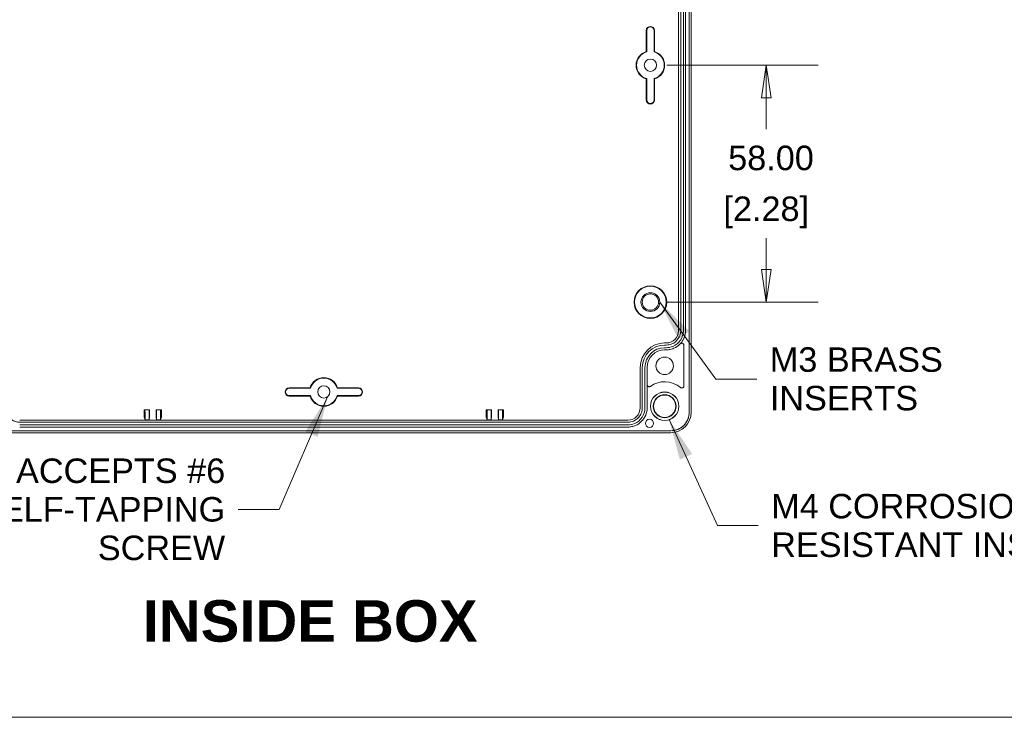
# Model space of a CAD drawing. Header units: millimetres. Extents: x 18 to 1100, y 18 to 846.
# Tile 2 of 25: x 151 to 392, y 30 to 201. Entities that reach past the tile are written whole.
import ezdxf

# ---------------------------------------------------------------- set-up
doc = ezdxf.new("R2010")
doc.units = ezdxf.units.MM
doc.header["$LTSCALE"] = 4
for name, color, linetype, lineweight in [('Dimension (ANSI)', 7, 'Continuous', 9), ('Sketch Geometry (ANSI)', 7, 'Continuous', 9), ('Symbol (ANSI)', 7, 'Continuous', 9), ('Visible (ANSI)', 7, 'Continuous', 9)]:
    doc.layers.add(name, color=color, linetype=linetype, lineweight=lineweight)
doc.styles.add('Label Text (ANSI)', font='arialbd.ttf')
doc.styles.add('Note Text (ANSI)', font='arial.ttf')
doc.dimstyles.new('Default - mm (ANSI)', dxfattribs={"dimscale": 4, "dimtxt": 1.5, "dimasz": 2, "dimexe": 3.175, "dimexo": 1, "dimgap": 0.8, "dimtad": 0, "dimtih": 1, "dimtoh": 1, "dimrnd": 1e-08, "dimzin": 4, "dimdsep": 46, "dimtxsty": 'Note Text (ANSI)', "dimblk": 'Filled-1', "dimcen": 0.09, "dimdle": 10, "dimclrd": 256, "dimclre": 256, "dimclrt": 256, "dimadec": 1, "dimazin": 0, "dimtfac": 2.032, "dimtofl": 0, "dimtmove": 0, "dimatfit": 3, "dimfxl": 1, "dimtolj": 1, "dimtzin": 0, "dimlwd": -1, "dimlwe": -1, "dimarcsym": 0})
doc.dimstyles.new('Default - mm (ANSI)$7', dxfattribs={"dimscale": 4, "dimtxt": 1.5, "dimasz": 2.5, "dimexe": 3.175, "dimexo": 1, "dimgap": 0.8, "dimtad": 0, "dimtih": 1, "dimtoh": 1, "dimrnd": 1e-08, "dimzin": 4, "dimdsep": 46, "dimtxsty": 'Note Text (ANSI)', "dimblk": 'Filled-1', "dimcen": 0.09, "dimdle": 10, "dimclrd": 256, "dimclre": 256, "dimclrt": 256, "dimadec": 1, "dimazin": 0, "dimtfac": 2.032, "dimtofl": 0, "dimtmove": 0, "dimatfit": 3, "dimfxl": 1, "dimtolj": 1, "dimtzin": 0, "dimlwd": -1, "dimlwe": -1, "dimarcsym": 0})

# ---------------------------------------------------------------- blocks, each defined once
blk = doc.blocks.new('Filled-1')
at = {"color": 0}
for p, q in [((0, 0), (-1, 0.15)), ((-1, 0.15), (-1, -0.15)), ((-1, 0), (0, 0)), ((-1, -0.15), (0, 0))]:
    blk.add_line(p, q, dxfattribs=at)
at = {"color": 0, "flags": 128}
blk.add_lwpolyline([(-1, -0.15), (0, 0), (-1, 0.15), (-1, -0.15)], dxfattribs=at)
at = {"color": 0}
blk.add_solid([(-1, -0.15), (0, 0), (-1, 0.15), (-1, -0.15)], dxfattribs=at)
blk = doc.blocks.new('*D23')
at = {"layer": 'Defpoints', "color": 0, "transparency": 16777216}
for p in [(151.14, 276.58), (59.12, 102.78), (151.14, 102.78)]:
    blk.add_point(p, dxfattribs=at)
at = {"layer": 'Dimension (ANSI)', "transparency": 16777216}
for p, q in [((147.14, 276.58), (46.42, 276.58)), ((59.12, 268.58), (59.12, 232.03)), ((59.12, 110.78), (59.12, 205.41)), ((147.14, 102.78), (46.42, 102.78))]:
    blk.add_line(p, q, dxfattribs=at)
at = {"layer": 'Dimension (ANSI)', "transparency": 16777216, "xscale": 8, "yscale": 8, "zscale": 8}
for p, rotation in [((59.12, 276.58), 90), ((59.12, 102.78), 270)]:
    blk.add_blockref('Filled-1', p, dxfattribs=dict(at, rotation=rotation))
at = {"layer": 'Dimension (ANSI)', "transparency": 16777216, "char_height": 6, "attachment_point": 5, "style": 'Note Text (ANSI)'}
for s, insert in [('\\A1; 173.80', (59.12, 224.99)), ('\\A1;[6.84]', (59.12, 211.68))]:
    blk.add_mtext(s, dxfattribs=dict(at, insert=insert))
blk = doc.blocks.new('*D47')
at = {"layer": 'Defpoints', "color": 0, "transparency": 16777216}
for p in [(305.64, 189.68), (334.03, 189.68), (305.64, 131.68)]:
    blk.add_point(p, dxfattribs=at)
at = {"layer": 'Dimension (ANSI)', "transparency": 16777216}
for p, q in [((309.64, 189.68), (346.73, 189.68)), ((334.03, 181.68), (334.03, 173.99)), ((334.03, 139.68), (334.03, 147.37)), ((309.64, 131.68), (346.73, 131.68))]:
    blk.add_line(p, q, dxfattribs=at)
at = {"layer": 'Dimension (ANSI)', "transparency": 16777216, "xscale": 8, "yscale": 8, "zscale": 8}
for p, rotation in [((334.03, 189.68), 90), ((334.03, 131.68), 270)]:
    blk.add_blockref('Filled-1', p, dxfattribs=dict(at, rotation=rotation))
at = {"layer": 'Dimension (ANSI)', "transparency": 16777216, "char_height": 6, "attachment_point": 5, "style": 'Note Text (ANSI)'}
for s, insert in [('\\A1; 58.00', (334.03, 166.94)), ('\\A1;[2.28]', (334.03, 153.63))]:
    blk.add_mtext(s, dxfattribs=dict(at, insert=insert))
blk = doc.blocks.new('Borders Hammond border')
at = {"layer": 'Sketch Geometry (ANSI)'}
blk.add_line((7.5, 7.5), (271.9, 7.5), dxfattribs=at)

msp = doc.modelspace()

# ---------------------------------------------------------------- linework, layer by layer
at = {"layer": 'Visible (ANSI)'}
for p, q in [((315.1436, 104.6787), (315.1436, 274.6802)), ((315.161, 104.6787), (315.161, 274.6802)), ((315.6261, 274.6627), (315.6261, 104.6961)), ((312.5436, 254.6798), (312.5436, 124.6791)), ((313.0671, 254.6798), (313.0671, 124.6791)), ((313.72, 254.6798), (313.72, 124.6791)), ((314.2436, 254.6798), (314.2436, 124.6791)), ((304.6436, 193.0335), (304.6436, 198.1794)), ((304.7483, 192.9545), (304.7483, 198.1794)), ((306.5388, 198.1794), (306.5388, 192.9545)), ((306.6436, 198.1794), (306.6436, 193.0335)), ((304.6436, 181.1794), (304.6436, 186.3253)), ((304.7483, 181.1794), (304.7483, 186.4043)), ((306.5388, 186.4043), (306.5388, 181.1794)), ((306.6436, 186.3253), (306.6436, 181.1794)), ((309.5436, 121.6794), (309.1436, 121.6794)), ((309.5436, 121.1558), (309.1436, 121.1558)), ((313.8436, 121.1298), (313.8436, 111.1401)), ((309.5436, 120.503), (309.1436, 120.503)), ((309.5436, 119.9794), (309.1436, 119.9794)), ((303.1436, 115.6794), (303.1436, 105.7793)), ((303.6671, 115.6794), (303.6671, 105.7793)), ((304.32, 115.6794), (304.32, 105.7793)), ((304.8436, 115.6794), (304.8436, 111.4529)), ((304.8436, 111.4529), (304.8436, 105.7793)), ((217.1436, 110.6794), (222.2895, 110.6794)), ((217.1436, 110.5747), (222.3684, 110.5747)), ((222.3684, 108.7841), (217.1436, 108.7841)), ((222.2895, 108.6794), (217.1436, 108.6794)), ((228.9187, 110.5747), (234.1436, 110.5747)), ((234.1436, 108.7841), (228.9187, 108.7841)), ((228.9977, 110.6794), (234.1436, 110.6794)), ((234.1436, 108.6794), (228.9977, 108.6794)), ((181.6388, 104.2969), (181.6388, 105.333)), ((181.6388, 105.333), (182.9118, 105.333)), ((181.8357, 105.1361), (181.6388, 105.333)), ((182.8462, 105.1361), (182.9118, 105.333)), ((182.9118, 105.333), (182.9118, 104.0021)), ((184.5753, 104.0021), (184.5753, 105.333)), ((184.5753, 105.333), (185.8483, 105.333)), ((184.6409, 105.1361), (184.5753, 105.333)), ((185.6514, 105.1361), (185.8483, 105.333)), ((185.8483, 105.333), (185.8483, 104.2969)), ((265.4388, 104.2969), (265.4388, 105.333)), ((265.4388, 105.333), (266.7118, 105.333)), ((265.6357, 105.1361), (265.4388, 105.333)), ((266.6462, 105.1361), (266.7118, 105.333)), ((266.7118, 105.333), (266.7118, 104.0021)), ((268.3753, 104.0021), (268.3753, 105.333)), ((268.3753, 105.333), (269.6483, 105.333)), ((268.4409, 105.1361), (268.3753, 105.333)), ((269.4514, 105.1361), (269.6483, 105.333)), ((269.6483, 105.333), (269.6483, 104.2969)), ((300.1438, 102.7794), (151.1433, 102.7794)), ((300.1438, 102.2558), (151.1433, 102.2558)), ((300.1438, 101.603), (151.1433, 101.603)), ((181.8436, 102.8283), (181.6429, 103.4971)), ((181.8436, 102.8283), (181.8436, 103.6361)), ((182.8436, 102.8283), (181.8436, 102.8283)), ((182.8436, 103.6361), (182.8436, 102.8283)), ((182.9109, 103.5022), (182.8436, 102.8283)), ((184.6436, 102.8283), (184.5762, 103.5022)), ((184.6436, 103.6361), (184.6436, 102.8283)), ((185.6436, 102.8283), (184.6436, 102.8283)), ((185.6436, 102.8283), (185.6436, 103.6361)), ((185.8442, 103.4971), (185.6436, 102.8283)), ((265.6436, 102.8283), (265.4429, 103.4971)), ((265.6436, 102.8283), (265.6436, 103.6361)), ((266.6436, 102.8283), (265.6436, 102.8283)), ((266.6436, 103.6361), (266.6436, 102.8283)), ((266.7109, 103.5022), (266.6436, 102.8283)), ((268.4436, 102.8283), (268.3762, 103.5022)), ((268.4436, 103.6361), (268.4436, 102.8283)), ((269.4436, 102.8283), (268.4436, 102.8283)), ((269.4436, 102.8283), (269.4436, 103.6361)), ((269.6442, 103.4971), (269.4436, 102.8283)), ((140.6428, 100.1794), (310.6443, 100.1794)), ((140.6428, 100.162), (310.6443, 100.162)), ((310.6269, 99.6969), (140.6602, 99.6969)), ((300.1438, 101.0794), (151.1433, 101.0794))]:
    msp.add_line(p, q, dxfattribs=at)
for centre, radius in [((305.6436, 189.6794), 1.5), ((305.6436, 131.6794), 3.9997), ((305.6436, 131.6794), 3.895), ((305.6436, 131.6794), 2.3), ((305.6436, 131.6794), 1.9956), ((309.1436, 116.0794), 2.15), ((225.6436, 109.6794), 1.5), ((309.1436, 106.1794), 3.5), ((309.1436, 106.1794), 3.4581), ((309.1436, 106.1794), 2.8067), ((309.1436, 106.1794), 2.7439), ((305.4294, 101.9794), 1)]:
    msp.add_circle(centre, radius, dxfattribs=at)
for centre, radius, start, end in [((305.6436, 198.1794), 1, 0, 180), ((305.6436, 198.1794), 0.8953, 0, 180), ((305.6436, 189.6794), 3.5, 106.60155, 253.39845), ((305.6436, 189.6794), 3.5, 286.60155, 73.39845), ((305.6436, 189.6794), 3.3953, 105.288619, 254.711381), ((305.6436, 189.6794), 3.3953, 285.288619, 74.711381), ((305.6436, 181.1794), 1, 180, 0), ((305.6436, 181.1794), 0.8953, 180, 0), ((309.1436, 115.6794), 6, 90, 180), ((309.1436, 115.6794), 5.4764, 90, 180), ((309.1436, 115.6794), 4.8236, 90, 180), ((309.1436, 115.6794), 4.3, 90, 180), ((225.6436, 109.6794), 3.5, 16.60155, 163.39845), ((225.6436, 109.6794), 3.3953, 15.288619, 164.711381), ((309.1436, 106.1794), 6, 49.747616, 125.776151), ((217.1436, 109.6794), 1, 90, 270), ((217.1436, 109.6794), 0.8953, 90, 270), ((225.6436, 109.6794), 3.5, 196.60155, 343.39845), ((225.6436, 109.6794), 3.3953, 195.288619, 344.711381), ((234.1436, 109.6794), 1, 270, 90), ((234.1436, 109.6794), 0.8953, 270, 90)]:
    msp.add_arc(centre, radius, start, end, dxfattribs=at)
for centre, major_axis, ratio, start_param, end_param in [((309.5431, 124.6795), (2.6838, -1.3418), 0.99980964, 5.17608228, 6.74672631), ((181.643, 104.2969), (0, -0.8), 0.00523604, 4.71238898, 6.26573208), ((181.8357, 103.6361), (0, -1.5), 0.00523604, 1.57079633, 3.13635659), ((182.8462, 103.6361), (0, 1.5), 0.00174533, 0.00523702, 1.57079633), ((182.9109, 104.0021), (0, 0.5), 0.00174533, 3.15904901, 4.71238898), ((184.5762, 104.0021), (0, -0.5), 0.00174533, 4.71238898, 6.26572895), ((184.6409, 103.6361), (0, -1.5), 0.00174533, 1.57079633, 3.13635564), ((185.6514, 103.6361), (0, 1.5), 0.00523604, 0.00523607, 1.57079633), ((185.8441, 104.2969), (0, 0.8), 0.00523604, 3.15904588, 4.71238898), ((265.443, 104.2969), (0, -0.8), 0.00523604, 4.71238898, 6.26573208), ((265.6357, 103.6361), (0, -1.5), 0.00523604, 1.57079633, 3.13635659), ((266.6462, 103.6361), (0, 1.5), 0.00174533, 0.00523702, 1.57079633), ((266.7109, 104.0021), (0, 0.5), 0.00174533, 3.15904901, 4.71238898), ((268.3762, 104.0021), (0, -0.5), 0.00174533, 4.71238898, 6.26572895), ((268.4409, 103.6361), (0, -1.5), 0.00174533, 1.57079633, 3.13635564), ((269.4514, 103.6361), (0, 1.5), 0.00523604, 0.00523607, 1.57079633), ((269.6441, 104.2969), (0, 0.8), 0.00523604, 3.15904588, 4.71238898), ((300.1438, 105.7793), (0.0002, -2.9999), 0.99996191, 6.2831092, 7.85390552), ((310.6253, 104.6976), (3.5366, -3.5366), 0.99969546, 5.49793944, 7.06843118)]:
    msp.add_ellipse(centre, major_axis=major_axis, ratio=ratio, start_param=start_param, end_param=end_param, dxfattribs=at)
for points, degree in [([(304.6436, 193.0335), (304.6965, 192.994), (304.7483, 192.9545)], 2), ([(306.6436, 193.0335), (306.5906, 192.994), (306.5388, 192.9545)], 2), ([(304.6436, 186.3253), (304.6965, 186.3648), (304.7483, 186.4043)], 2), ([(306.6436, 186.3253), (306.5906, 186.3648), (306.5388, 186.4043)], 2), ([(313.8436, 122.7818), (313.6307, 122.2994), (313.3381, 121.8562), (312.9782, 121.4709)], 3), ([(222.2895, 110.6794), (222.3289, 110.6264), (222.3684, 110.5747)], 2), ([(222.2895, 108.6794), (222.3289, 108.7324), (222.3684, 108.7841)], 2), ([(228.9977, 110.6794), (228.9582, 110.6264), (228.9187, 110.5747)], 2), ([(228.9977, 108.6794), (228.9582, 108.7324), (228.9187, 108.7841)], 2)]:
    msp.add_open_spline(points, degree=degree, dxfattribs=at)
for points, knots in [([(313.72, 124.6791), (313.7199, 123.8591), (313.2225, 122.221), (311.4575, 120.7738), (310.0902, 120.503), (309.5436, 120.503)], [2.67805165, 2.67805165, 2.67805165, 2.67805165, 3.26704316, 3.85603467, 4.24869568, 4.24869568, 4.24869568, 4.24869568]), ([(313.0671, 124.6791), (313.0671, 123.9872), (312.6475, 122.6052), (311.1584, 121.3843), (310.0048, 121.1558), (309.5436, 121.1558)], [2.67805165, 2.67805165, 2.67805165, 2.67805165, 3.26704316, 3.85603467, 4.24869568, 4.24869568, 4.24869568, 4.24869568]), ([(314.2436, 124.6791), (314.2436, 124.0671), (314.124, 123.461), (313.8761, 122.8569), (313.8601, 122.8192), (313.8436, 122.7818)], [0, 0, 0, 0, 0.18359486, 0.18359486, 0.195885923, 0.195885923, 0.195885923, 0.195885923]), ([(312.9782, 121.4709), (312.9488, 121.4395), (312.919, 121.4085), (312.4589, 120.9423), (311.9481, 120.5949), (311.0946, 120.2315), (310.7925, 120.1374), (310.174, 120.0112), (309.8592, 119.9794), (309.5436, 119.9794)], [0.354259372, 0.354259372, 0.354259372, 0.354259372, 0.367176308, 0.367176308, 0.550763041, 0.550763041, 0.645451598, 0.645451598, 0.7401398, 0.7401398, 0.7401398, 0.7401398]), ([(313.8436, 121.1298), (313.8436, 121.1949), (313.8308, 121.2595), (313.7814, 121.38), (313.7451, 121.4348), (313.6536, 121.5274), (313.5993, 121.5644), (313.4796, 121.6153), (313.4153, 121.6289), (313.2851, 121.6305), (313.2205, 121.6187), (313.1256, 121.5811), (313.0928, 121.5638), (313.0316, 121.5221), (313.0034, 121.498), (312.9782, 121.4709)], [0, 0, 0, 0, 0.019546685, 0.019546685, 0.039079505, 0.039079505, 0.058601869, 0.058601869, 0.078123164, 0.078123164, 0.097653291, 0.097653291, 0.108750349, 0.108750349, 0.119848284, 0.119848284, 0.119848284, 0.119848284]), ([(304.8436, 111.4529), (304.8436, 111.3878), (304.8563, 111.3233), (304.9057, 111.2028), (304.942, 111.148), (305.0334, 111.0553), (305.0878, 111.0183), (305.2076, 110.9673), (305.2719, 110.9538), (305.3902, 110.9522), (305.4432, 110.9601), (305.5447, 110.9921), (305.5926, 111.0161), (305.6358, 111.0473)], [0, 0, 0, 0, 0.019536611, 0.019536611, 0.03906933, 0.03906933, 0.058598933, 0.058598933, 0.078127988, 0.078127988, 0.094099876, 0.094099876, 0.110072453, 0.110072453, 0.110072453, 0.110072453]), ([(313.0205, 110.7586), (313.0702, 110.7165), (313.1277, 110.6846), (313.2517, 110.6444), (313.3169, 110.6367), (313.4468, 110.6466), (313.5101, 110.6642), (313.6264, 110.7227), (313.6783, 110.763), (313.7602, 110.8572), (313.791, 110.909), (313.8328, 111.021), (313.8436, 111.0803), (313.8436, 111.1401)], [0, 0, 0, 0, 0.019548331, 0.019548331, 0.039087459, 0.039087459, 0.058616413, 0.058616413, 0.07814007, 0.07814007, 0.096073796, 0.096073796, 0.114010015, 0.114010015, 0.114010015, 0.114010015]), ([(151.1433, 102.2558), (150.4515, 102.2559), (149.0695, 102.6755), (147.8485, 104.1645), (147.62, 105.3181), (147.62, 105.7793)], [-0.00007611, -0.00007611, -0.00007611, -0.00007611, 0.58897251, 1.17802113, 1.57072022, 1.57072022, 1.57072022, 1.57072022]), ([(304.8436, 105.7793), (304.8436, 105.1673), (304.724, 104.5611), (304.2593, 103.4288), (303.9186, 102.9134), (303.0588, 102.0422), (302.5479, 101.6948), (301.6945, 101.3314), (301.3925, 101.2374), (300.7741, 101.1112), (300.4593, 101.0794), (300.1438, 101.0794)], [0, 0, 0, 0, 0.183602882, 0.183602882, 0.36720401, 0.36720401, 0.550800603, 0.550800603, 0.64546832, 0.64546832, 0.740136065, 0.740136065, 0.740136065, 0.740136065]), ([(304.32, 105.7793), (304.3199, 104.9593), (303.8226, 103.3212), (302.0577, 101.8739), (300.6904, 101.603), (300.1438, 101.603)], [1.57087244, 1.57087244, 1.57087244, 1.57087244, 2.15992106, 2.74896968, 3.14166876, 3.14166876, 3.14166876, 3.14166876]), ([(303.6671, 105.7793), (303.6671, 105.0875), (303.2475, 103.7054), (301.7585, 102.4843), (300.605, 102.2558), (300.1438, 102.2558)], [1.57087244, 1.57087244, 1.57087244, 1.57087244, 2.15992106, 2.74896968, 3.14166876, 3.14166876, 3.14166876, 3.14166876]), ([(310.6443, 100.1794), (311.2303, 100.1794), (311.8108, 100.2939), (312.8949, 100.7388), (313.3882, 101.065), (314.222, 101.888), (314.5545, 102.377), (314.9023, 103.194), (314.9924, 103.4831), (315.1131, 104.0752), (315.1436, 104.3765), (315.1436, 104.6787)], [0, 0, 0, 0, 0.175807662, 0.175807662, 0.351559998, 0.351559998, 0.527295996, 0.527295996, 0.617926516, 0.617926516, 0.708563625, 0.708563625, 0.708563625, 0.708563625]), ([(310.6443, 100.162), (311.5313, 100.162), (313.303, 100.6999), (314.8681, 102.6085), (315.161, 104.0873), (315.161, 104.6787)], [2.35634678, 2.35634678, 2.35634678, 2.35634678, 2.94528119, 3.53421559, 3.92683852, 3.92683852, 3.92683852, 3.92683852])]:
    msp.add_open_spline(points, degree=3, knots=knots, dxfattribs=at)

# ---------------------------------------------------------------- block references
at = {"xscale": 4, "yscale": 4, "zscale": 4}
msp.add_blockref('Borders Hammond border', (0, 0), dxfattribs=at)

# ---------------------------------------------------------------- texts
at = {"layer": 'Symbol (ANSI)', "char_height": 6, "line_spacing_factor": 0.944221, "style": 'Note Text (ANSI)'}
for s, insert, width, attachment_point in [('M3 BRASS \\PINSERTS', (334.9081, 112.8418), 44.725614, 4), ('ACCEPTS #6\\PSELF-TAPPING\\PSCREW', (201.4842, 80.8927), 60.562506, 6), ('\\fArial|b0|i0;M4 CORROSION\\P\\fArial|b0|i0;RESISTANT INSERTS\\P', (335.2492, 76.9498), 85.719519, 4)]:
    msp.add_mtext(s, dxfattribs=dict(at, insert=insert, width=width, attachment_point=attachment_point))
at = {"layer": 'Symbol (ANSI)', "insert": (181.2972, 48.3737), "char_height": 10.16, "attachment_point": 7, "style": 'Label Text (ANSI)'}
msp.add_mtext('INSIDE BOX', dxfattribs=at)

# ---------------------------------------------------------------- dimensions: what is measured, and where the dimension line sits
at = {"layer": 'Dimension (ANSI)'}
for base, p1, p2, text, picture, middle in [((59.1179, 102.7794), (151.1433, 276.5794), (151.1433, 102.7794), ' <>\\X[6.84]', '*D23', (59.1179, 218.7215)), ((334.0333, 189.6794), (305.6436, 131.6794), (305.6436, 189.6794), ' <>\\X[2.28]', '*D47', (334.0333, 160.6794))]:
    dim = msp.add_linear_dim(base=base, p1=p1, p2=p2, angle=90, text=text, dimstyle='Default - mm (ANSI)', override={"dimgap": 0.8, "dimdec": 2, "dimpost": '\\X', "dimtol": 0, "dimlim": 0, "dimtp": 0, "dimtm": 0, "dimtdec": 2, "dimatfit": 1}, dxfattribs=at)
    dim.commit()
    dim.dimension.update_dxf_attribs({"geometry": picture, "text_midpoint": middle, "dimtype": 160})

# ---------------------------------------------------------------- leaders
at = {"layer": 'Symbol (ANSI)', "annotation_type": 0, "has_hookline": 1}
for points, hookline_direction, text_width in [([(307.9436, 131.6794), (321.7081, 112.8418), (331.7081, 112.8418)], 0, 41.3288), ([(226.5824, 108.5096), (214.6842, 80.8927), (204.6842, 80.8927)], 1, 59.648), ([(310.2258, 102.8951), (322.0492, 76.9498), (332.0492, 76.9498)], 0, 84.5975)]:
    msp.add_leader(points, dimstyle='Default - mm (ANSI)$7', override={"dimtad": 0}, dxfattribs=dict(at, hookline_direction=hookline_direction, text_width=text_width))

doc.saveas('drawing.dxf')
